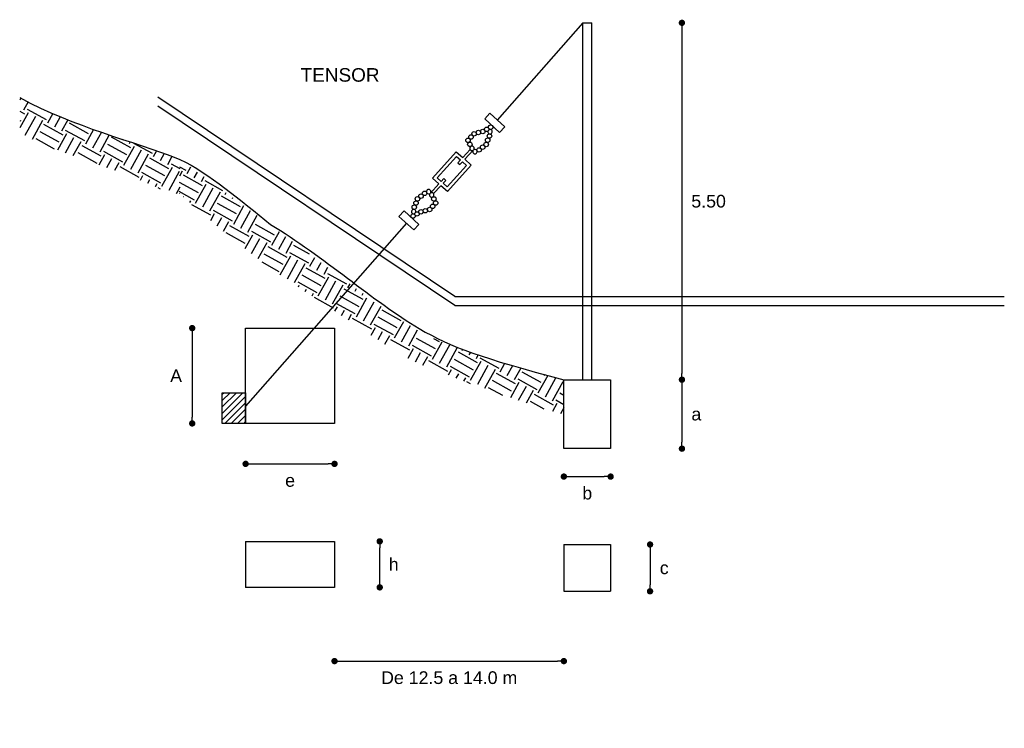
# Model space of a CAD drawing. Header units: metres. Extents: x 2644 to 4131, y 3282 to 4383.
# Tile 32 of 53: x 3021.8 to 3025.67, y 4367.49 to 4370.28. Entities that reach past the tile are written whole.
import ezdxf

# ---------------------------------------------------------------- set-up
doc = ezdxf.new("R2010")
doc.units = ezdxf.units.M
doc.styles.get("Standard").update_dxf_attribs({"font": 'arial.ttf'})
doc.dimstyles.new('gestion', dxfattribs={"dimscale": 0, "dimtxt": 0.025, "dimasz": 0.025, "dimexe": 0.02, "dimexo": 0.07, "dimgap": 0.01, "dimtad": 2, "dimtih": 1, "dimtoh": 1, "dimzin": 0, "dimdsep": 46, "dimtxsty": 'Standard', "dimblk": 'DOT', "dimcen": 0, "dimse1": 1, "dimse2": 1, "dimadec": 0, "dimazin": 0, "dimtm": 1e-09, "dimtfac": 1, "dimtix": 1, "dimtmove": 1, "dimatfit": 0, "dimldrblk": 'DOTSMALL', "dimfxl": 1, "dimtolj": 1, "dimtzin": 0, "dimarcsym": 2})

# ---------------------------------------------------------------- blocks, each defined once
blk = doc.blocks.new('_Dot')
at = {"color": 0, "linetype": 'ByBlock', "lineweight": -2}
blk.add_line((-0.5, 0), (-1, 0), dxfattribs=at)
at = {"color": 0, "linetype": 'ByBlock', "const_width": 0.5}
blk.add_lwpolyline([(-0.25, 0, 1), (0.25, 0, 1)], format="xyb", close=True, dxfattribs=at)
blk = doc.blocks.new('*D639')
at = {"color": 0, "lineweight": -2, "transparency": 16777216}
blk.add_line((3024.404, 4370.2431), (3024.404, 4368.888), dxfattribs=at)
at = {"layer": 'Defpoints', "color": 0, "transparency": 16777216}
for p in [(3024.0495, 4370.2681), (3024.0495, 4368.863), (3024.404, 4368.863)]:
    blk.add_point(p, dxfattribs=at)
at = {"color": 0, "lineweight": -2, "transparency": 16777216, "xscale": 0.025, "yscale": 0.025, "zscale": 0.025}
for p, rotation in [((3024.404, 4370.2681), 90), ((3024.404, 4368.863), 270)]:
    blk.add_blockref('_Dot', p, dxfattribs=dict(at, rotation=rotation))
at = {"color": 0, "transparency": 16777216, "insert": (3024.5089, 4369.5655), "char_height": 0.05, "attachment_point": 5}
blk.add_mtext('\\A1;5.50', dxfattribs=at)
blk = doc.blocks.new('_DotSmall')
at = {"color": 0, "linetype": 'ByBlock', "const_width": 0.5}
blk.add_lwpolyline([(-0.0625, 0, 1), (0.0625, 0, 1)], format="xyb", close=True, dxfattribs=at)
blk = doc.blocks.new('*D640')
at = {"color": 0, "lineweight": -2, "transparency": 16777216}
blk.add_line((3024.404, 4368.838), (3024.404, 4368.6164), dxfattribs=at)
at = {"layer": 'Defpoints', "color": 0, "transparency": 16777216}
for p in [(3024.1236, 4368.863), (3024.1236, 4368.5914), (3024.404, 4368.5914)]:
    blk.add_point(p, dxfattribs=at)
at = {"color": 0, "lineweight": -2, "transparency": 16777216, "xscale": 0.025, "yscale": 0.025, "zscale": 0.025}
for p, rotation in [((3024.404, 4368.863), 90), ((3024.404, 4368.5914), 270)]:
    blk.add_blockref('_Dot', p, dxfattribs=dict(at, rotation=rotation))
at = {"color": 0, "transparency": 16777216, "insert": (3024.4607, 4368.7272), "char_height": 0.05, "attachment_point": 5}
blk.add_mtext('\\A1;a', dxfattribs=at)
blk = doc.blocks.new('*D641')
at = {"color": 0, "lineweight": -2, "transparency": 16777216}
blk.add_line((3023.9645, 4368.4815), (3024.0986, 4368.4815), dxfattribs=at)
at = {"layer": 'Defpoints', "color": 0, "transparency": 16777216}
for p in [(3023.9395, 4368.5914), (3024.1236, 4368.5914), (3024.1236, 4368.4815)]:
    blk.add_point(p, dxfattribs=at)
at = {"color": 0, "lineweight": -2, "transparency": 16777216, "xscale": 0.025, "yscale": 0.025, "zscale": 0.025, "rotation": 180}
blk.add_blockref('_Dot', (3023.9395, 4368.4815), dxfattribs=at)
at = {"color": 0, "lineweight": -2, "transparency": 16777216, "xscale": 0.025, "yscale": 0.025, "zscale": 0.025}
blk.add_blockref('_Dot', (3024.1236, 4368.4815), dxfattribs=at)
at = {"color": 0, "transparency": 16777216, "insert": (3024.0316, 4368.4161), "char_height": 0.05, "attachment_point": 5}
blk.add_mtext('\\A1;b', dxfattribs=at)
blk = doc.blocks.new('*D642')
at = {"color": 0, "lineweight": -2, "transparency": 16777216}
blk.add_line((3022.4776, 4369.0411), (3022.4776, 4368.7158), dxfattribs=at)
at = {"layer": 'Defpoints', "color": 0, "transparency": 16777216}
for p in [(3022.6877, 4369.0661), (3022.4776, 4368.6908), (3022.6877, 4368.6908)]:
    blk.add_point(p, dxfattribs=at)
at = {"color": 0, "lineweight": -2, "transparency": 16777216, "xscale": 0.025, "yscale": 0.025, "zscale": 0.025}
for p, rotation in [((3022.4776, 4369.0661), 90), ((3022.4776, 4368.6908), 270)]:
    blk.add_blockref('_Dot', p, dxfattribs=dict(at, rotation=rotation))
at = {"color": 0, "transparency": 16777216, "insert": (3022.4142, 4368.8784), "char_height": 0.05, "attachment_point": 5}
blk.add_mtext('\\A1;A', dxfattribs=at)
blk = doc.blocks.new('*D643')
at = {"color": 0, "lineweight": -2, "transparency": 16777216}
blk.add_line((3022.7127, 4368.5315), (3023.0124, 4368.5315), dxfattribs=at)
at = {"layer": 'Defpoints', "color": 0, "transparency": 16777216}
for p in [(3022.6877, 4368.6908), (3023.0374, 4368.6908), (3023.0374, 4368.5315)]:
    blk.add_point(p, dxfattribs=at)
at = {"color": 0, "lineweight": -2, "transparency": 16777216, "xscale": 0.025, "yscale": 0.025, "zscale": 0.025, "rotation": 180}
blk.add_blockref('_Dot', (3022.6877, 4368.5315), dxfattribs=at)
at = {"color": 0, "lineweight": -2, "transparency": 16777216, "xscale": 0.025, "yscale": 0.025, "zscale": 0.025}
blk.add_blockref('_Dot', (3023.0374, 4368.5315), dxfattribs=at)
at = {"color": 0, "transparency": 16777216, "insert": (3022.8626, 4368.4661), "char_height": 0.05, "attachment_point": 5}
blk.add_mtext('\\A1;e', dxfattribs=at)
blk = doc.blocks.new('*D644')
at = {"color": 0, "lineweight": -2, "transparency": 16777216}
blk.add_line((3024.2786, 4368.189), (3024.2786, 4368.0548), dxfattribs=at)
at = {"layer": 'Defpoints', "color": 0, "transparency": 16777216}
for p in [(3024.1236, 4368.214), (3024.1236, 4368.0298), (3024.2786, 4368.0298)]:
    blk.add_point(p, dxfattribs=at)
at = {"color": 0, "lineweight": -2, "transparency": 16777216, "xscale": 0.025, "yscale": 0.025, "zscale": 0.025}
for p, rotation in [((3024.2786, 4368.214), 90), ((3024.2786, 4368.0298), 270)]:
    blk.add_blockref('_Dot', p, dxfattribs=dict(at, rotation=rotation))
at = {"color": 0, "transparency": 16777216, "insert": (3024.3344, 4368.1219), "char_height": 0.05, "attachment_point": 5}
blk.add_mtext('\\A1;c', dxfattribs=at)
blk = doc.blocks.new('*D645')
at = {"color": 0, "lineweight": -2, "transparency": 16777216}
blk.add_line((3023.2153, 4368.0703), (3023.2153, 4368.2015), dxfattribs=at)
at = {"layer": 'Defpoints', "color": 0, "transparency": 16777216}
for p in [(3023.0374, 4368.2265), (3023.2153, 4368.2265), (3023.0374, 4368.0453)]:
    blk.add_point(p, dxfattribs=at)
at = {"color": 0, "lineweight": -2, "transparency": 16777216, "xscale": 0.025, "yscale": 0.025, "zscale": 0.025}
for p, rotation in [((3023.2153, 4368.2265), 90), ((3023.2153, 4368.0453), 270)]:
    blk.add_blockref('_Dot', p, dxfattribs=dict(at, rotation=rotation))
at = {"color": 0, "transparency": 16777216, "insert": (3023.2701, 4368.1359), "char_height": 0.05, "attachment_point": 5}
blk.add_mtext('\\A1;h', dxfattribs=at)
blk = doc.blocks.new('*D445')
at = {"color": 0, "lineweight": -2, "transparency": 16777216}
blk.add_line((3023.0624, 4367.7549), (3023.9145, 4367.7549), dxfattribs=at)
at = {"layer": 'Defpoints', "color": 0, "transparency": 16777216}
for p in [(3023.0374, 4368.9405), (3023.9395, 4368.8411), (3023.9395, 4367.7549)]:
    blk.add_point(p, dxfattribs=at)
at = {"color": 0, "lineweight": -2, "transparency": 16777216, "xscale": 0.025, "yscale": 0.025, "zscale": 0.025, "rotation": 180}
blk.add_blockref('_Dot', (3023.0374, 4367.7549), dxfattribs=at)
at = {"color": 0, "lineweight": -2, "transparency": 16777216, "xscale": 0.025, "yscale": 0.025, "zscale": 0.025}
blk.add_blockref('_Dot', (3023.9395, 4367.7549), dxfattribs=at)
at = {"color": 0, "transparency": 16777216, "insert": (3023.4885, 4367.6894), "char_height": 0.05, "attachment_point": 5}
blk.add_mtext('\\A1;De 12.5 a 14.0 m', dxfattribs=at)

msp = doc.modelspace()

# ---------------------------------------------------------------- hatches: boundary and pattern name
at = {"transparency": 33554687}
h = msp.add_hatch(dxfattribs=at)
h.set_pattern_fill('EARTH', color=256, scale=0.013481, angle=241)
h.set_pattern_definition([(241, (1628.963015, 2827.05641), (0.0333704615, -0.1163766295), [0.085606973, -0.085606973]), (241, (1628.99109, 2827.04085), (0.0333704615, -0.1163766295), [0.085606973, -0.085606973]), (241, (1629.01917, 2827.025285), (0.0333704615, -0.1163766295), [0.085606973, -0.085606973]), (331, (1629.02334, 2827.01074), (0.1163766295, 0.0333704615), [0.085606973, -0.085606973]), (331, (1629.00778, 2826.98266), (0.1163766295, 0.0333704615), [0.085606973, -0.085606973]), (331, (1628.992214, 2826.95458), (0.1163766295, 0.0333704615), [0.085606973, -0.085606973])])
h.paths.add_polyline_path([(3022.2765, 4369.6458), (3022.2753, 4369.6463), (3022.2741, 4369.6468)], flags=16)
h.paths.add_polyline_path([(3022.2619, 4369.6516), (3022.2607, 4369.652), (3022.2594, 4369.6525)], flags=17)
h.paths.add_polyline_path([(3022.257, 4369.6535), (3022.2558, 4369.6539), (3022.2546, 4369.6544)], flags=17)
h.paths.add_polyline_path([(3022.2667, 4369.6497), (3022.2655, 4369.6501), (3022.2643, 4369.6506)], flags=17)
h.paths.add_polyline_path([(3022.2522, 4369.6553), (3022.251, 4369.6558), (3022.2497, 4369.6563)], flags=17)
h.paths.add_polyline_path([(3022.3388, 4369.6201), (3022.3376, 4369.6206), (3022.2692, 4369.6487)], flags=16)
h.paths.add_polyline_path([(3022.0299, 4369.736), (3022.2105, 4369.6731), (3022.3393, 4369.6199), (3022.3382, 4369.6204), (3022.3407, 4369.6193), (3022.3432, 4369.6182), (3022.3457, 4369.6171), (3022.3482, 4369.616), (3022.3507, 4369.6149), (3022.3532, 4369.6138), (3022.3557, 4369.6127), (3022.3582, 4369.6116), (3022.3607, 4369.6105), (3022.3633, 4369.6094), (3022.3658, 4369.6083), (3022.3683, 4369.6071), (3022.3709, 4369.606), (3022.3734, 4369.6048), (3022.3759, 4369.6037), (3022.3784, 4369.6027), (3022.3808, 4369.6018), (3022.3833, 4369.6009), (3022.3856, 4369.6002), (3022.388, 4369.5995), (3022.3903, 4369.5988), (3022.3926, 4369.5983), (3022.3949, 4369.5978), (3022.3971, 4369.5973), (3022.3994, 4369.5969), (3022.4016, 4369.5966), (3022.4038, 4369.5963), (3022.4059, 4369.5961), (3022.4081, 4369.5959), (3022.4102, 4369.5957), (3022.4123, 4369.5956), (3022.4144, 4369.5955), (3022.4165, 4369.5954), (3022.4186, 4369.5953), (3022.4207, 4369.5953), (3022.4227, 4369.5953), (3022.4248, 4369.5952), (3022.4268, 4369.5952), (3022.4289, 4369.5952), (3022.429, 4369.5952), (3022.429, 4369.7301), (3022.4268, 4369.7309), (3022.4246, 4369.7318), (3022.4223, 4369.7327), (3022.4201, 4369.7336), (3022.4178, 4369.7344), (3022.4156, 4369.7353), (3022.4134, 4369.7362), (3022.4111, 4369.7371), (3022.4088, 4369.7379), (3022.4066, 4369.7388), (3022.4043, 4369.7397), (3022.4021, 4369.7405), (3022.3998, 4369.7414), (3022.3975, 4369.7422), (3022.3953, 4369.7431), (3022.393, 4369.7439), (3022.3907, 4369.7448), (3022.3885, 4369.7456), (3022.3862, 4369.7465), (3022.3839, 4369.7473), (3022.3816, 4369.7482), (3022.3793, 4369.749), (3022.377, 4369.7499), (3022.3747, 4369.7507), (3022.3724, 4369.7515), (3022.3702, 4369.7524), (3022.3679, 4369.7532), (3022.3656, 4369.754), (3022.3632, 4369.7549), (3022.3609, 4369.7557), (3022.3586, 4369.7565), (3022.3563, 4369.7574), (3022.354, 4369.7582), (3022.3517, 4369.759), (3022.3494, 4369.7598), (3022.347, 4369.7607), (3022.3447, 4369.7615), (3022.3424, 4369.7623), (3022.3401, 4369.7631), (3022.3377, 4369.7639), (3022.3354, 4369.7648), (3022.3331, 4369.7656), (3022.3307, 4369.7664), (3022.3284, 4369.7672), (3022.326, 4369.768), (3022.3237, 4369.7688), (3022.3213, 4369.7697), (3022.319, 4369.7705), (3022.3166, 4369.7713), (3022.3143, 4369.7721), (3022.3119, 4369.7729), (3022.3096, 4369.7737), (3022.3072, 4369.7745), (3022.3048, 4369.7753), (3022.3025, 4369.7761), (3022.3001, 4369.7769), (3022.2977, 4369.7778), (3022.2954, 4369.7786), (3022.293, 4369.7794), (3022.2906, 4369.7802), (3022.2882, 4369.781), (3022.2859, 4369.7818), (3022.2835, 4369.7826), (3022.2811, 4369.7834), (3022.2787, 4369.7842), (3022.2763, 4369.785), (3022.2739, 4369.7858), (3022.2715, 4369.7866), (3022.2691, 4369.7874), (3022.2667, 4369.7882), (3022.2643, 4369.789), (3022.2619, 4369.7898), (3022.2595, 4369.7906), (3022.2571, 4369.7914), (3022.2547, 4369.7922), (3022.2523, 4369.7931), (3022.2499, 4369.7939), (3022.2475, 4369.7947), (3022.2451, 4369.7955), (3022.2427, 4369.7963), (3022.2402, 4369.7971), (3022.2378, 4369.7979), (3022.2354, 4369.7987), (3022.233, 4369.7995), (3022.2306, 4369.8003), (3022.2281, 4369.8011), (3022.2257, 4369.8019), (3022.2233, 4369.8027), (3022.2208, 4369.8035), (3022.2184, 4369.8044), (3022.216, 4369.8052), (3022.2135, 4369.806), (3022.2111, 4369.8068), (3022.2086, 4369.8076), (3022.2062, 4369.8084), (3022.2038, 4369.8092), (3022.2013, 4369.8101), (3022.1989, 4369.8109), (3022.1964, 4369.8117), (3022.194, 4369.8125), (3022.1915, 4369.8133), (3022.189, 4369.8142), (3022.1866, 4369.815), (3022.1841, 4369.8158), (3022.1817, 4369.8166), (3022.1792, 4369.8175), (3022.1767, 4369.8183), (3022.1743, 4369.8191), (3022.1718, 4369.8199), (3022.1693, 4369.8208), (3022.1669, 4369.8216), (3022.1644, 4369.8224), (3022.1619, 4369.8233), (3022.1595, 4369.8241), (3022.157, 4369.8249), (3022.1545, 4369.8258), (3022.152, 4369.8266), (3022.1496, 4369.8275), (3022.1471, 4369.8283), (3022.1446, 4369.8292), (3022.1421, 4369.83), (3022.1396, 4369.8309), (3022.1371, 4369.8317), (3022.1346, 4369.8326), (3022.1322, 4369.8334), (3022.1297, 4369.8343), (3022.1272, 4369.8351), (3022.1247, 4369.836), (3022.1222, 4369.8368), (3022.1197, 4369.8377), (3022.1172, 4369.8386), (3022.1147, 4369.8394), (3022.1122, 4369.8403), (3022.1097, 4369.8412), (3022.1072, 4369.8421), (3022.1047, 4369.8429), (3022.1022, 4369.8438), (3022.0997, 4369.8447), (3022.0972, 4369.8456), (3022.0947, 4369.8465), (3022.0922, 4369.8474), (3022.0896, 4369.8482), (3022.0871, 4369.8491), (3022.0846, 4369.85), (3022.0821, 4369.8509), (3022.0796, 4369.8518), (3022.0771, 4369.8527), (3022.0746, 4369.8536), (3022.072, 4369.8546), (3022.0695, 4369.8555), (3022.067, 4369.8564), (3022.0645, 4369.8573), (3022.062, 4369.8582), (3022.0594, 4369.8591), (3022.0569, 4369.8601), (3022.0544, 4369.861), (3022.0519, 4369.8619), (3022.0493, 4369.8628), (3022.0468, 4369.8638), (3022.0443, 4369.8647), (3022.0417, 4369.8657), (3022.0392, 4369.8666), (3022.0367, 4369.8676), (3022.0341, 4369.8685), (3022.0316, 4369.8695), (3022.0291, 4369.8704), (3022.0265, 4369.8714), (3022.024, 4369.8723), (3022.0215, 4369.8733), (3022.0189, 4369.8743), (3022.0164, 4369.8753), (3022.0138, 4369.8762), (3022.0113, 4369.8772), (3022.0088, 4369.8782), (3022.0062, 4369.8792), (3022.0037, 4369.8802), (3022.0011, 4369.8812), (3021.9986, 4369.8822), (3021.9961, 4369.8832), (3021.9935, 4369.8842), (3021.991, 4369.8852), (3021.9884, 4369.8862), (3021.9859, 4369.8872), (3021.9833, 4369.8882), (3021.9808, 4369.8893), (3021.9782, 4369.8903), (3021.9757, 4369.8913), (3021.9731, 4369.8924), (3021.9706, 4369.8934), (3021.968, 4369.8944), (3021.9655, 4369.8955), (3021.9629, 4369.8965), (3021.9604, 4369.8976), (3021.9578, 4369.8987), (3021.9553, 4369.8997), (3021.9527, 4369.9008), (3021.9501, 4369.9019), (3021.9476, 4369.9029), (3021.945, 4369.904), (3021.9425, 4369.9051), (3021.9399, 4369.9062), (3021.9374, 4369.9073), (3021.9348, 4369.9084), (3021.9322, 4369.9095), (3021.9297, 4369.9106), (3021.9271, 4369.9117), (3021.9246, 4369.9128), (3021.922, 4369.914), (3021.9194, 4369.9151), (3021.9169, 4369.9162), (3021.9143, 4369.9173), (3021.9118, 4369.9185), (3021.9092, 4369.9196), (3021.9066, 4369.9208), (3021.9041, 4369.9219), (3021.9015, 4369.9231), (3021.8989, 4369.9243), (3021.8964, 4369.9254), (3021.8938, 4369.9266), (3021.8913, 4369.9278), (3021.8887, 4369.929), (3021.8861, 4369.9301), (3021.8836, 4369.9313), (3021.881, 4369.9325), (3021.8784, 4369.9337), (3021.8759, 4369.935), (3021.8733, 4369.9362), (3021.8707, 4369.9374), (3021.8682, 4369.9386), (3021.8656, 4369.9398), (3021.8631, 4369.9411), (3021.8605, 4369.9423), (3021.8579, 4369.9436), (3021.8554, 4369.9448), (3021.8528, 4369.9461), (3021.8502, 4369.9473), (3021.8477, 4369.9486), (3021.8451, 4369.9499), (3021.8425, 4369.9512), (3021.84, 4369.9524), (3021.8374, 4369.9537), (3021.8348, 4369.955), (3021.8323, 4369.9563), (3021.8297, 4369.9576), (3021.8271, 4369.959), (3021.8246, 4369.9603), (3021.822, 4369.9616), (3021.8195, 4369.9629), (3021.8169, 4369.9643), (3021.8143, 4369.9656), (3021.8118, 4369.967), (3021.8092, 4369.9683), (3021.8066, 4369.9697), (3021.8041, 4369.9711), (3021.8015, 4369.9724), (3021.7989, 4369.9738), (3021.7997, 4369.8308), (3021.8024, 4369.8295), (3021.8052, 4369.8282), (3021.8079, 4369.8269), (3021.8106, 4369.8257), (3021.8133, 4369.8244), (3021.816, 4369.8231), (3021.8187, 4369.8219), (3021.8214, 4369.8207), (3021.8241, 4369.8194), (3021.8268, 4369.8182), (3021.8295, 4369.817), (3021.8322, 4369.8157), (3021.8349, 4369.8145), (3021.8375, 4369.8133), (3021.8402, 4369.8121), (3021.8429, 4369.8109), (3021.8455, 4369.8097), (3021.8482, 4369.8086), (3021.8508, 4369.8074), (3021.8535, 4369.8062), (3021.8561, 4369.8051), (3021.8588, 4369.8039), (3021.8614, 4369.8027), (3021.864, 4369.8016), (3021.8667, 4369.8005), (3021.8693, 4369.7993), (3021.8719, 4369.7982), (3021.8745, 4369.7971), (3021.8771, 4369.796), (3021.8797, 4369.7948), (3021.8823, 4369.7937), (3021.8849, 4369.7926), (3021.8875, 4369.7915), (3021.8901, 4369.7904), (3021.8927, 4369.7894), (3021.8953, 4369.7883), (3021.8979, 4369.7872), (3021.9005, 4369.7861), (3021.903, 4369.7851), (3021.9056, 4369.784), (3021.9082, 4369.7829), (3021.9107, 4369.7819), (3021.9133, 4369.7808), (3021.9159, 4369.7798), (3021.9184, 4369.7787), (3021.921, 4369.7777), (3021.9235, 4369.7767), (3021.9261, 4369.7757), (3021.9286, 4369.7746), (3021.9311, 4369.7736), (3021.9337, 4369.7726), (3021.9362, 4369.7716), (3021.9387, 4369.7706), (3021.9413, 4369.7696), (3021.9438, 4369.7686), (3021.9463, 4369.7676), (3021.9488, 4369.7666), (3021.9513, 4369.7656), (3021.9539, 4369.7646), (3021.9564, 4369.7637), (3021.9589, 4369.7627), (3021.9614, 4369.7617), (3021.9639, 4369.7608), (3021.9664, 4369.7598), (3021.9689, 4369.7588), (3021.9714, 4369.7579), (3021.9739, 4369.7569), (3021.9763, 4369.756), (3021.9788, 4369.755), (3021.9813, 4369.7541), (3021.9838, 4369.7531), (3021.9863, 4369.7522), (3021.9887, 4369.7513), (3021.9912, 4369.7503), (3021.9937, 4369.7494), (3021.9962, 4369.7485), (3021.9986, 4369.7476), (3022.0011, 4369.7466), (3022.0036, 4369.7457), (3022.006, 4369.7448), (3022.0085, 4369.7439), (3022.0109, 4369.743), (3022.0134, 4369.7421), (3022.0158, 4369.7412), (3022.0183, 4369.7403), (3022.0207, 4369.7394), (3022.0232, 4369.7385), (3022.0256, 4369.7376), (3022.0281, 4369.7367)])
h = msp.add_hatch(dxfattribs=at)
h.set_pattern_fill('EARTH', color=256, scale=0.013481, angle=241)
h.set_pattern_definition([(241, (1628.963015, 2826.57404), (0.0333704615, -0.1163766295), [0.085606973, -0.085606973]), (241, (1628.99109, 2826.55848), (0.0333704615, -0.1163766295), [0.085606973, -0.085606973]), (241, (1629.01917, 2826.542915), (0.0333704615, -0.1163766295), [0.085606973, -0.085606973]), (331, (1629.02334, 2826.52837), (0.1163766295, 0.0333704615), [0.085606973, -0.085606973]), (331, (1629.00778, 2826.50029), (0.1163766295, 0.0333704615), [0.085606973, -0.085606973]), (331, (1628.992214, 2826.47221), (0.1163766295, 0.0333704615), [0.085606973, -0.085606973])])
edge = h.paths.add_edge_path()
edge.add_spline(control_points=[(3023.9395, 4368.863), (3023.6154, 4368.9488), (3023.3281, 4369.0472), (3023.1553, 4369.2029), (3022.429, 4369.7301)], knot_values=[0.391055, 0.391055, 0.391055, 0.391055, 0.816754, 1.425699, 1.425699, 1.425699, 1.425699], degree=3, periodic=0)
edge.add_line((3022.429, 4369.7301), (3022.425, 4369.5988))
edge.add_spline(control_points=[(3022.425, 4369.5988), (3022.5328, 4369.4978), (3022.7349, 4369.3296), (3023.1774, 4369.0436), (3023.2941, 4368.9509), (3023.5278, 4368.8649), (3023.6875, 4368.7997), (3023.9123, 4368.7326)], knot_values=[0.391202, 0.391202, 0.391202, 0.391202, 0.592546, 0.592546, 0.995527, 0.995527, 1.425699, 1.425699, 1.425699, 1.425699], degree=3, periodic=0)
edge.add_line((3023.9395, 4368.7241), (3023.9395, 4368.863))
at = {"transparency": 33554531}
h = msp.add_hatch(dxfattribs=at)
h.set_pattern_fill('ANSI31', color=256, scale=0.005583)
h.set_pattern_definition([(45, (-2682.206629, -2022.271024), (-0.0125351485, 0.0125351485), [])])
h.paths.add_polyline_path([(3022.5958, 4368.6908), (3022.6877, 4368.6908), (3022.6877, 4368.8113), (3022.5958, 4368.8113)])

# ---------------------------------------------------------------- linework, layer by layer
for p, q in [((3024.0137, 4370.2681), (3023.6775, 4369.8855)), ((3024.0137, 4368.863), (3024.0137, 4370.2681)), ((3024.0137, 4370.2681), (3024.0495, 4370.2681)), ((3024.0495, 4368.863), (3024.0495, 4370.2681)), ((3023.5102, 4369.1904), (3022.3428, 4369.9755)), ((3023.5102, 4369.1546), (3022.3428, 4369.9397)), ((3023.6481, 4369.9119), (3023.6282, 4369.8898)), ((3023.6282, 4369.8898), (3023.6869, 4369.8369)), ((3023.7069, 4369.859), (3023.6481, 4369.9119)), ((3023.6869, 4369.8369), (3023.7069, 4369.859)), ((3023.5705, 4369.7688), (3023.5419, 4369.738)), ((3023.5833, 4369.7668), (3023.5498, 4369.7308)), ((3023.5327, 4369.7281), (3023.5223, 4369.7169)), ((3023.5407, 4369.7209), (3023.5303, 4369.7097)), ((3023.4571, 4369.6435), (3023.4675, 4369.6547)), ((3023.4651, 4369.6363), (3023.4755, 4369.6475)), ((3023.4144, 4369.5976), (3023.4479, 4369.6336)), ((3023.4272, 4369.5956), (3023.4559, 4369.6264)), ((3023.3108, 4369.5275), (3023.2909, 4369.5053)), ((3023.2909, 4369.5053), (3023.3496, 4369.4525)), ((3023.3696, 4369.4746), (3023.3108, 4369.5275)), ((3023.3203, 4369.4789), (3022.6877, 4368.759)), ((3023.3496, 4369.4525), (3023.3696, 4369.4746)), ((3023.5102, 4369.1904), (3025.6721, 4369.1904)), ((3023.5102, 4369.1546), (3025.6721, 4369.1546)), ((3022.6877, 4368.2265), (3022.6877, 4368.0453)), ((3022.6877, 4368.2265), (3023.0374, 4368.2265)), ((3023.0374, 4368.2265), (3023.0374, 4368.0453)), ((3023.9395, 4368.214), (3023.9395, 4368.0298)), ((3023.9395, 4368.214), (3024.1236, 4368.214)), ((3024.1236, 4368.214), (3024.1236, 4368.0298)), ((3023.0374, 4368.0453), (3022.6877, 4368.0453)), ((3023.9395, 4368.0298), (3024.1236, 4368.0298))]:
    msp.add_line(p, q)
for points in [[(3023.4479, 4369.6336), (3023.4226, 4369.6565), (3023.5165, 4369.7608), (3023.5419, 4369.738)], [(3023.4571, 4369.6435), (3023.4415, 4369.6575), (3023.5175, 4369.7418), (3023.5327, 4369.7281)], [(3023.5498, 4369.7308), (3023.5752, 4369.7079), (3023.4813, 4369.6036), (3023.4559, 4369.6264)], [(3023.5407, 4369.7209), (3023.5562, 4369.7069), (3023.4803, 4369.6226), (3023.4651, 4369.6363)], [(3023.5223, 4369.7169), (3023.5303, 4369.7097)], [(3023.4755, 4369.6475), (3023.4675, 4369.6547)], [(3023.0374, 4368.6908), (3022.9208, 4368.6908), (3022.6877, 4368.6908), (3022.6877, 4369.0661), (3022.9208, 4369.0661)], [(3022.6877, 4368.8113), (3022.6877, 4369.0661), (3023.0374, 4369.0661), (3023.0374, 4368.8113), (3023.0374, 4368.6908)]]:
    msp.add_lwpolyline(points)
for points in [[(3023.9395, 4368.863), (3024.1236, 4368.863), (3024.1236, 4368.5914), (3023.9395, 4368.5914)], [(3022.5958, 4368.8113), (3022.6877, 4368.8113), (3022.6877, 4368.6908), (3022.5958, 4368.6908)]]:
    msp.add_lwpolyline(points, close=True)
for centre in [(3023.6034, 4369.8362), (3023.6034, 4369.8362), (3023.6034, 4369.8362), (3023.6205, 4369.8403), (3023.6359, 4369.8487), (3023.6514, 4369.8571), (3023.5624, 4369.8055), (3023.5624, 4369.8055), (3023.5624, 4369.8055), (3023.5624, 4369.8055), (3023.5741, 4369.8187), (3023.5741, 4369.8187), (3023.5741, 4369.8187), (3023.5864, 4369.8313), (3023.5864, 4369.8313), (3023.5864, 4369.8313), (3023.5864, 4369.8313), (3023.64, 4369.806), (3023.6468, 4369.8222), (3023.5699, 4369.7896), (3023.5699, 4369.7896), (3023.5699, 4369.7896), (3023.6062, 4369.7677), (3023.6201, 4369.7785), (3023.6201, 4369.7785), (3023.6201, 4369.7785), (3023.6201, 4369.7785), (3023.6341, 4369.7893), (3023.6341, 4369.7893), (3023.6341, 4369.7893), (3023.6341, 4369.7893), (3023.3637, 4369.575), (3023.3637, 4369.575), (3023.3637, 4369.575), (3023.3637, 4369.575), (3023.3776, 4369.5859), (3023.3916, 4369.5967), (3023.4279, 4369.5748), (3023.4279, 4369.5748), (3023.4279, 4369.5748), (3023.351, 4369.5422), (3023.3578, 4369.5584), (3023.3773, 4369.5241), (3023.3944, 4369.5282), (3023.3944, 4369.5282), (3023.3944, 4369.5282), (3023.4114, 4369.5331), (3023.4114, 4369.5331), (3023.4114, 4369.5331), (3023.4114, 4369.5331), (3023.4237, 4369.5457), (3023.4237, 4369.5457), (3023.4237, 4369.5457), (3023.4354, 4369.5589), (3023.4354, 4369.5589), (3023.4354, 4369.5589), (3023.4354, 4369.5589), (3023.3464, 4369.5073), (3023.3619, 4369.5157)]:
    msp.add_circle(centre, 0.00882)
for centre, start, end in [((3023.6491, 4369.8396), 170.6147, 120.4881), ((3023.5782, 4369.774), 318.2186, 305.4661), ((3023.5899, 4369.7609), 138.2186, 125.4661), ((3023.4079, 4369.6035), 318.2186, 305.4661), ((3023.4196, 4369.5904), 138.2186, 125.4661), ((3023.4196, 4369.5904), 138.2186, 125.4661), ((3023.4196, 4369.5904), 138.2186, 125.4661), ((3023.4196, 4369.5904), 138.2186, 125.4661), ((3023.3487, 4369.5248), 350.6147, 300.4881)]:
    msp.add_arc(centre, 0.00882, start, end)
msp.add_open_spline([(3021.7989, 4369.9738), (3022.0176, 4369.8558), (3022.2389, 4369.8056), (3022.429, 4369.7301)], degree=3)
for points, knots in [([(3022.429, 4369.7301), (3022.546, 4369.6758), (3022.666, 4369.5693), (3022.7856, 4369.4746)], [0, 0, 0, 0, 0.3131945, 0.3131945, 0.3131945, 0.3131945]), ([(3022.7856, 4369.4746), (3022.9924, 4369.3499), (3023.3281, 4369.0472), (3023.6154, 4368.9488), (3023.9395, 4368.863)], [0.391055, 0.391055, 0.391055, 0.391055, 1, 1.425699, 1.425699, 1.425699, 1.425699])]:
    msp.add_open_spline(points, degree=3, knots=knots)

# ---------------------------------------------------------------- texts
msp.add_text('TENSOR', height=0.05329).set_placement((3022.9043, 4370.0364))

# ---------------------------------------------------------------- dimensions: what is measured, and where the dimension line sits
for base, p1, p2, text, picture, middle in [((3024.404, 4368.863), (3024.0495, 4370.2681), (3024.0495, 4368.863), '5.50', '*D639', (3024.5089, 4369.5655)), ((3022.4776, 4368.6908), (3022.6877, 4369.0661), (3022.6877, 4368.6908), 'A', '*D642', (3022.4142, 4368.8784)), ((3024.404, 4368.5914), (3024.1236, 4368.863), (3024.1236, 4368.5914), 'a', '*D640', (3024.4607, 4368.7272)), ((3023.2153, 4368.2265), (3023.0374, 4368.0453), (3023.0374, 4368.2265), 'h', '*D645', (3023.2701, 4368.1359)), ((3024.2786, 4368.0298), (3024.1236, 4368.214), (3024.1236, 4368.0298), 'c', '*D644', (3024.3344, 4368.1219))]:
    dim = msp.add_linear_dim(base=base, p1=p1, p2=p2, angle=90, text=text, dimstyle='gestion', override={"dimscale": 1, "dimtxt": 0.05, "dimgap": 0.04})
    dim.commit()
    dim.dimension.update_dxf_attribs({"geometry": picture, "text_midpoint": middle})
for base, p1, p2, text, picture, middle in [((3023.9395, 4367.7549), (3023.0374, 4368.9405), (3023.9395, 4368.8411), 'De 12.5 a 14.0 m', '*D445', (3023.4885, 4367.6894)), ((3023.0374, 4368.5315), (3022.6877, 4368.6908), (3023.0374, 4368.6908), 'e', '*D643', (3022.8626, 4368.4661)), ((3024.1236, 4368.4815), (3023.9395, 4368.5914), (3024.1236, 4368.5914), 'b', '*D641', (3024.0316, 4368.4161))]:
    dim = msp.add_linear_dim(base=base, p1=p1, p2=p2, text=text, dimstyle='gestion', override={"dimscale": 1, "dimtxt": 0.05, "dimgap": 0.04})
    dim.commit()
    dim.dimension.update_dxf_attribs({"geometry": picture, "text_midpoint": middle})

doc.saveas('drawing.dxf')
